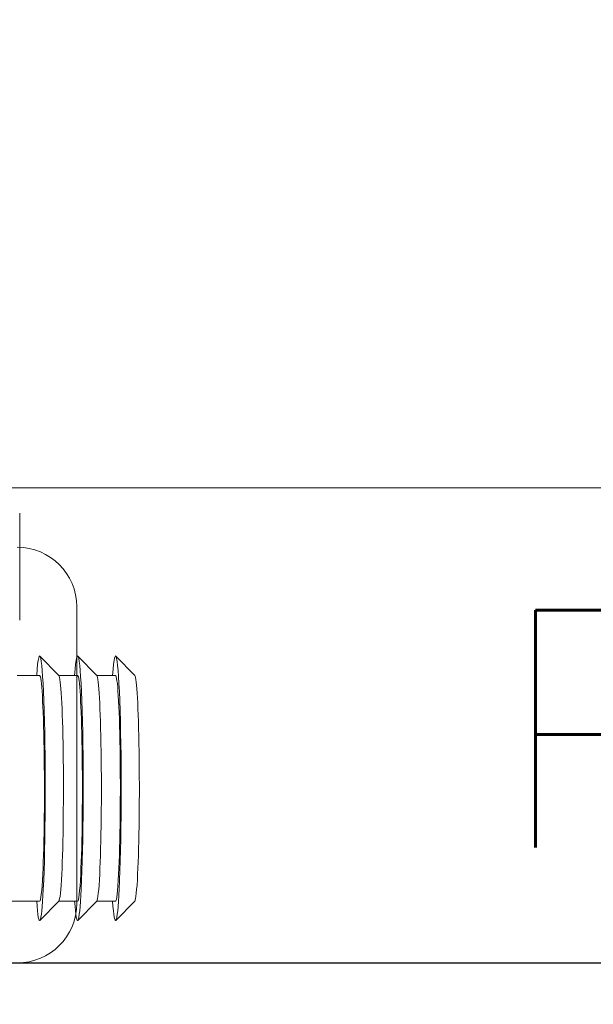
# Model space of a CAD drawing. Header units: millimetres. Extents: x 28291 to 177760, y -399809 to -170937.
# Tile 139 of 256: x 52095 to 52119, y -195415 to -195374. Entities that reach past the tile are written whole.
import ezdxf

# ---------------------------------------------------------------- set-up
doc = ezdxf.new("R2010")
doc.units = ezdxf.units.MM
doc.linetypes.add('HIDDEN2', pattern=[4.7625, 3.175, -1.5875])
doc.layers.get('0').update_dxf_attribs({"lineweight": 0})
doc.layers.add('!! 0_ Istn-sciany', color=3, linetype='Continuous', lineweight=30)
doc.layers.add('Dimension (ISO)', color=7, linetype='Continuous', lineweight=25)
doc.layers.add('!! 0_opis pionów', color=4, linetype='Continuous')
doc.layers.add('!! 2 ZABUDOWA GK-MDF', color=7, linetype='Continuous', lineweight=13, true_color=0x7a7a7a)
doc.layers.add('!! 2_WYBURZENIA DO REMONTU', color=7, linetype='Continuous', lineweight=0, true_color=0x4d4d4d, plot=False)
doc.layers.add('!!_@ wypos sanit nd', color=7, linetype='Continuous', lineweight=0, plot=False)
doc.styles.add('ARCHETYP', font='romans.shx', dxfattribs={"height": 15})
doc.styles.add('Note Text (ISO)', font='tahoma.ttf')
doc.dimstyles.new('Default (ISO)', dxfattribs={"dimscale": 5, "dimtxt": 5, "dimasz": 5, "dimexe": 3.175, "dimexo": 0, "dimgap": 0.762, "dimtad": 1, "dimdec": 0, "dimrnd": 1e-08, "dimzin": 0, "dimtxsty": 'Note Text (ISO)', "dimcen": 0.09, "dimdle": 10, "dimclrd": 256, "dimclre": 256, "dimclrt": 256, "dimazin": 0, "dimtfac": 0.70104, "dimtmove": 0, "dimatfit": 3, "dimfxl": 1, "dimtolj": 1, "dimtzin": 0, "dimlwd": -1, "dimlwe": -1, "dimarcsym": 0})

# ---------------------------------------------------------------- blocks, each defined once
blk = doc.blocks.new('A$C351F644B')
blk.add_line((22.5, 15), (22.5, 2.5))
for centre, start, end in [((20, 15), 0, 90), ((20, 2.5), 270, 0)]:
    blk.add_arc(centre, 2.5, start, end)
blk = doc.blocks.new('A$Cff2eaf8b')
for points in [[(-0.24945, 0.09108), (-0.24147, 0.09927)], [(-0.24136, 0.09113), (-0.23342, 0.09113), (-0.22548, 0.09927)], [(-0.22538, 0.09113), (-0.21743, 0.09113), (-0.2095, 0.09927)], [(-0.19567, 0.09113), (-0.20939, 0.09113)], [(-0.24945, -0.00383), (-0.24147, -0.01202)], [(-0.24136, -0.00387), (-0.23342, -0.00387), (-0.22548, -0.01202)], [(-0.22538, -0.00387), (-0.21743, -0.00387), (-0.2095, -0.01202)], [(-0.2, -0.00387), (-0.20939, -0.00387)], [(-0.20099, -0.02721), (-0.20099, -0.0722)]]:
    blk.add_lwpolyline(points)
for centre, major_axis, start_param, end_param in [((-0.24136, 0.04363), (0, 0.0557), 5.733752, 6.988802), ((-0.22538, 0.04363), (0, 0.0557), 5.733752, 6.988802), ((-0.20939, 0.04363), (0, 0.0557), 5.733752, 6.988802), ((-0.24936, 0.04363), (0, 0.0475), 0.043665, 0.705617), ((-0.24136, 0.04363), (0, 0.0475), 0, 0.705617), ((-0.23337, 0.04363), (0, 0.0475), 0.043665, 0.705617), ((-0.22538, 0.04363), (0, 0.0475), 0, 0.705617), ((-0.21739, 0.04363), (0, 0.0475), 0.043665, 0.705617), ((-0.20939, 0.04363), (0, 0.0475), 0, 0.705617), ((-0.24136, 0.04363), (0, 0.0557), 0.705617, 3.691026), ((-0.22538, 0.04363), (0, 0.0557), 0.705617, 3.691026), ((-0.20939, 0.04363), (0, 0.0557), 0.705617, 3.691026), ((-0.24936, 0.04363), (0, 0.0475), 0.705617, 3.097928), ((-0.24136, 0.04363), (0, 0.0475), 0.705617, 3.141593), ((-0.23337, 0.04363), (0, 0.0475), 0.705617, 3.097928), ((-0.22538, 0.04363), (0, 0.0475), 0.705617, 3.141593), ((-0.21739, 0.04363), (0, 0.0475), 0.705617, 3.097928), ((-0.20939, 0.04363), (0, 0.0475), 0.705617, 3.141593)]:
    blk.add_ellipse(centre, major_axis=major_axis, ratio=0.04256, start_param=start_param, end_param=end_param)
blk = doc.blocks.new('*D1405')
at = {"layer": 'DEFPOINTS', "color": 0, "transparency": 16777216}
for p in [(-689.76, 120.19), (510.24, 120.19), (510.24, 18.75)]:
    blk.add_point(p, dxfattribs=at)
at = {"layer": 'Dimension (ISO)', "transparency": 16777216}
for p, q in [((-689.76, 120.19), (-689.76, 2.88)), ((510.24, 120.19), (510.24, 2.88)), ((-664.76, 18.75), (485.24, 18.75))]:
    blk.add_line(p, q, dxfattribs=at)
for points in [[(-664.76, 22.92), (-664.76, 14.58), (-689.76, 18.75)], [(485.24, 22.92), (485.24, 14.58), (510.24, 18.75)]]:
    blk.add_solid(points, dxfattribs=at)
at = {"layer": 'Dimension (ISO)', "lineweight": 9, "transparency": 16777216, "insert": (-160.63, 48.6), "char_height": 25, "attachment_point": 1, "style": 'Note Text (ISO)'}
blk.add_mtext('\\A1;1200', dxfattribs=at)
blk = doc.blocks.new('A$C11ef928a')
at = {"layer": 'Dimension (ISO)', "lineweight": 9}
dim = blk.add_linear_dim(base=(510.24, 18.75), p1=(-689.76, 120.19), p2=(510.24, 120.19), angle=180, dimstyle='Default (ISO)', override={"dimdec": 0, "dimlfac": 1, "dimtp": 0, "dimtm": 0, "dimtdec": 2, "dimtofl": 0, "dimatfit": 1}, dxfattribs=at)
dim.commit()
dim.dimension.update_dxf_attribs({"geometry": '*D1405', "text_midpoint": (-125.68, 18.75), "dimtype": 128})

msp = doc.modelspace()

# ---------------------------------------------------------------- linework, layer by layer
at = {"layer": '!! 0_ Istn-sciany'}
msp.add_lwpolyline([(52030.71142, -195413.5883), (52144.71142, -195413.5883)], dxfattribs=at)
at = {"layer": '!! 2 ZABUDOWA GK-MDF'}
msp.add_lwpolyline([(52030.71142, -195393.5883), (52144.71142, -195393.5883)], dxfattribs=at)

# ---------------------------------------------------------------- block references
at = {"layer": '!! 2_WYBURZENIA DO REMONTU', "linetype": 'HIDDEN2', "ltscale": 3}
msp.add_blockref('A$C351F644B', (52074.71142, -195413.5883), dxfattribs=at)
at = {"layer": '!!_@ wypos sanit nd', "xscale": 100, "yscale": 100, "zscale": 100, "rotation": 180}
msp.add_blockref('A$Cff2eaf8b', (52074.71125, -195401.87226), dxfattribs=at)
at = {"xscale": -0.1, "yscale": 0.1, "zscale": 0.1, "rotation": 90}
msp.add_blockref('A$C11ef928a', (82225.12684, -195364.3052), dxfattribs=at)

# ---------------------------------------------------------------- texts
at = {"layer": '!! 0_opis pionów', "style": 'ARCHETYP', "width": 0.8}
msp.add_text('PK', height=10, rotation=0, dxfattribs=at).set_placement((52115.16238, -195408.73403))

doc.saveas('drawing.dxf')
